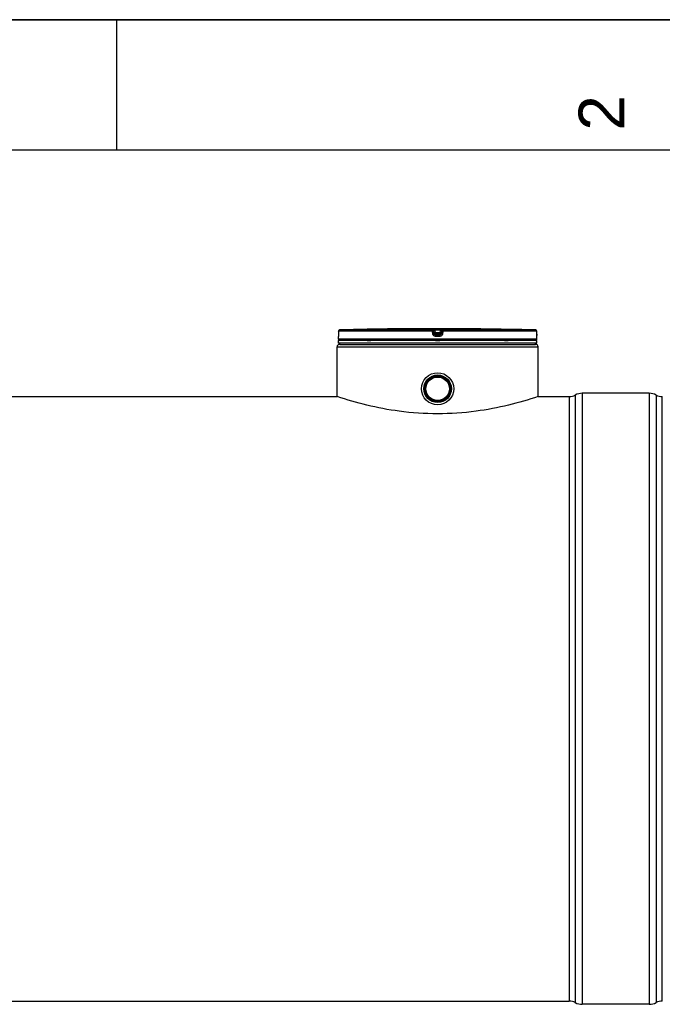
# Model space of a CAD drawing. Header units: millimetres. Extents: x 0 to 297, y 0 to 210.
# Tile 11 of 20: x 141 to 190, y 135 to 210. Entities that reach past the tile are written whole.
import ezdxf

# ---------------------------------------------------------------- set-up
doc = ezdxf.new("R2010")
doc.units = ezdxf.units.MM
doc.header["$LTSCALE"] = 16.335
doc.layers.get('0').update_dxf_attribs({"linetype": 'CONTINUOUS'})
doc.layers.add('01_GLOBAL', color=7, linetype='CONTINUOUS')
doc.styles.add('TEXTSTYLE_2', font='arial.ttf')

# ---------------------------------------------------------------- blocks, each defined once
blk = doc.blocks.new('MARGEA4_BL0', base_point=(148.514, 105.014))
at = {"color": 7, "linetype": 'Continuous'}
for p, q in [((297.014, 210.014), (0.014, 210.014)), ((148.514, 210.014), (148.514, 200.014)), ((287.014, 200.014), (10.014, 200.014))]:
    blk.add_line(p, q, dxfattribs=at)
at = {"color": 2, "linetype": 'Continuous', "style": 'TEXTSTYLE_2', "oblique": 0.00002}
blk.add_text('2', height=3.5, rotation=90, dxfattribs=at).set_placement((187.389, 201.514))

msp = doc.modelspace()

# ---------------------------------------------------------------- linework, layer by layer
at = {"color": 7, "linetype": 'Continuous'}
for p, q in [((0, 210), (297, 210)), ((169.989, 186.34), (169.789, 186.337)), ((169.859, 186.338), (169.825, 186.338)), ((169.931, 186.339), (169.905, 186.339)), ((169.953, 186.339), (169.931, 186.339)), ((169.988, 186.34), (169.953, 186.339)), ((169.989, 186.34), (169.988, 186.34)), ((169.989, 186.34), (169.989, 186.34)), ((176.199, 186.34), (176.197, 186.34)), ((176.397, 186.337), (176.198, 186.34)), ((176.205, 186.34), (176.199, 186.34)), ((176.267, 186.339), (176.205, 186.34)), ((176.296, 186.339), (176.267, 186.339)), ((165.493, 185.556), (165.493, 185.759)), ((180.693, 185.456), (165.493, 185.456)), ((165.493, 185.256), (165.493, 185.456)), ((165.498, 185.801), (165.498, 185.793)), ((165.5, 185.839), (165.499, 185.827)), ((165.499, 185.827), (165.499, 185.815)), ((165.501, 185.867), (165.5, 185.853)), ((165.5, 185.853), (165.5, 185.839)), ((165.502, 185.935), (165.501, 185.916)), ((165.501, 185.916), (165.501, 185.899)), ((165.501, 185.899), (165.501, 185.883)), ((165.501, 185.883), (165.501, 185.867)), ((165.503, 186.16), (165.502, 185.935)), ((165.533, 185.456), (165.533, 185.46)), ((180.653, 185.456), (180.653, 185.46)), ((180.684, 185.935), (180.683, 186.16)), ((180.684, 185.918), (180.684, 185.935)), ((180.685, 185.906), (180.684, 185.922)), ((180.685, 185.89), (180.685, 185.91)), ((180.685, 185.875), (180.685, 185.894)), ((180.685, 185.864), (180.685, 185.878)), ((180.686, 185.85), (180.685, 185.868)), ((180.686, 185.838), (180.686, 185.854)), ((180.687, 185.826), (180.686, 185.841)), ((180.687, 185.816), (180.686, 185.829)), ((180.687, 185.807), (180.687, 185.819)), ((180.688, 185.799), (180.687, 185.809)), ((180.688, 185.793), (180.688, 185.801)), ((180.688, 185.789), (180.688, 185.795)), ((180.689, 185.785), (180.688, 185.79)), ((180.693, 185.556), (180.693, 185.759)), ((180.693, 185.256), (180.693, 185.456)), ((180.693, 185.256), (165.493, 185.256)), ((165.593, 185.156), (165.593, 185.256)), ((165.593, 185.156), (180.593, 185.156)), ((180.593, 185.156), (180.593, 185.256)), ((61.693, 181.156), (165.393, 181.156)), ((165.393, 181.156), (165.393, 181.156)), ((180.793, 181.156), (180.793, 181.156)), ((180.793, 181.156), (183.164, 181.156)), ((189.293, 181.406), (184.164, 181.406)), ((190.293, 134.876), (190.293, 181.156)), ((43.922, 134.876), (183.164, 134.876)), ((189.293, 134.626), (184.164, 134.626))]:
    msp.add_line(p, q, dxfattribs=at)
at = {"color": 9, "linetype": 'Continuous'}
for p, q in [((172.705, 186.259), (165.6, 186.259)), ((172.705, 186.259), (172.705, 186.337)), ((172.804, 186.171), (172.804, 186.25)), ((172.832, 186.025), (172.804, 186.25)), ((172.906, 186.34), (172.906, 186.239)), ((172.906, 186.34), (173.093, 186.34)), ((172.931, 186.039), (172.906, 186.239)), ((173.28, 186.239), (172.906, 186.239)), ((173.093, 186.34), (173.28, 186.34)), ((173.28, 186.239), (173.255, 186.039)), ((173.28, 186.34), (173.28, 186.239)), ((173.382, 186.25), (173.354, 186.025)), ((173.382, 186.25), (173.382, 186.171)), ((173.481, 186.337), (173.481, 186.259)), ((180.586, 186.259), (173.481, 186.259)), ((176.197, 186.34), (176.197, 186.34)), ((165.495, 185.759), (165.493, 185.759)), ((180.693, 185.556), (165.493, 185.556)), ((165.503, 186.159), (165.502, 185.934)), ((165.502, 185.934), (165.502, 185.935)), ((165.503, 186.159), (165.503, 186.16)), ((172.7, 186.159), (165.503, 186.159)), ((165.533, 185.46), (165.565, 185.46)), ((167.7, 185.46), (167.974, 185.46)), ((172.728, 185.934), (172.7, 186.159)), ((172.832, 185.947), (172.804, 186.171)), ((172.832, 186.025), (172.832, 185.947)), ((172.832, 186.025), (172.833, 186.019)), ((173.093, 185.759), (172.929, 185.759)), ((172.93, 185.937), (172.931, 185.937)), ((173.255, 186.039), (172.931, 186.039)), ((172.931, 186.039), (172.931, 185.859)), ((173.255, 185.937), (172.931, 185.937)), ((173.093, 185.859), (172.931, 185.859)), ((172.933, 185.46), (173.253, 185.46)), ((173.255, 185.859), (173.093, 185.859)), ((173.257, 185.759), (173.093, 185.759)), ((173.255, 185.859), (173.255, 186.039)), ((173.256, 185.937), (173.255, 185.937)), ((173.354, 186.025), (173.353, 186.019)), ((173.382, 186.171), (173.354, 185.947)), ((173.354, 185.947), (173.354, 186.025)), ((173.486, 186.159), (173.458, 185.934)), ((180.683, 186.159), (173.486, 186.159)), ((178.212, 185.46), (178.486, 185.46)), ((180.621, 185.46), (180.653, 185.46)), ((180.683, 186.159), (180.683, 186.16)), ((180.684, 185.934), (180.683, 186.159)), ((180.684, 185.934), (180.684, 185.935)), ((180.693, 185.759), (180.691, 185.759)), ((183.164, 181.156), (183.164, 134.876)), ((183.634, 181.274), (183.634, 134.759)), ((184.164, 181.406), (184.164, 134.626)), ((189.293, 181.406), (189.293, 134.626)), ((189.822, 181.274), (189.822, 134.759))]:
    msp.add_line(p, q, dxfattribs=at)
at = {"color": 7, "linetype": 'Continuous'}
for points in [[(169.905, 186.339), (169.875, 186.338), (169.859, 186.338)], [(165.498, 185.793), (165.497, 185.787), (165.497, 185.784), (165.497, 185.782), (165.497, 185.78), (165.497, 185.778), (165.497, 185.777), (165.497, 185.776)], [(165.499, 185.815), (165.498, 185.806), (165.498, 185.801)], [(180.689, 185.778), (180.689, 185.777), (180.689, 185.776), (180.689, 185.776), (180.689, 185.776), (180.689, 185.776), (180.689, 185.777), (180.689, 185.779), (180.689, 185.78), (180.689, 185.782), (180.689, 185.785)]]:
    msp.add_lwpolyline(points, dxfattribs=at)
for radius in [1.23, 1.055, 1.025, 1.005, 1, 0.95, 0.9]:
    msp.add_circle((173.093, 181.756), radius, dxfattribs=at)
for centre, radius, start, end in [((165.603, 186.159), 0.1, 91.48637, 179.62893), ((173.093, -102.497), 288.854, 90.65549, 91.48637), ((173.093, -102.494), 288.85, 89.3842, 90.6158), ((173.093, -102.494), 288.85, 88.51363, 89.34452), ((180.583, 186.159), 0.1, 0.47139, 88.50968), ((165.593, 185.759), 0.1, 162.87448, 180), ((165.593, 185.556), 0.1, 180, 235.73564), ((165.559, 185.46), 0.026, 148.62171, 180), ((180.593, 185.556), 0.1, 304.26436, 360), ((180.627, 185.46), 0.026, 0, 31.37829), ((180.593, 185.759), 0.1, 0, 17.12565), ((183.164, 182.156), 1, 270, 298.07249), ((184.164, 180.281), 1.125, 90, 118.07249), ((189.293, 180.281), 1.125, 61.92751, 90), ((190.293, 182.156), 1, 241.92751, 270), ((183.164, 133.876), 1, 61.92751, 90), ((184.164, 135.751), 1.125, 241.92751, 270), ((189.293, 135.751), 1.125, 270, 298.07249), ((190.293, 133.876), 1, 90, 118.07249)]:
    msp.add_arc(centre, radius, start, end, dxfattribs=at)
at = {"color": 9, "linetype": 'Continuous'}
for centre, radius, start, end in [((165.603, 186.16), 0.0986, 111.89615, 113.75107), ((165.603, 186.159), 0.1, 106.34007, 111.88872), ((165.603, 186.158), 0.101, 102.40753, 106.3459), ((165.603, 186.158), 0.101, 98.98398, 102.40912), ((165.603, 186.16), 0.0992, 91.51272, 99.00012), ((180.583, 186.16), 0.0992, 81.1124, 88.48797), ((180.583, 186.158), 0.101, 79.42687, 81.12919), ((180.583, 186.158), 0.101, 73.84944, 79.42649), ((180.583, 186.158), 0.101, 72.25551, 73.84867), ((180.583, 186.16), 0.0993, 65.31722, 72.26949), ((180.583, 186.16), 0.0994, 58.46483, 65.29406), ((165.595, 185.759), 0.1, 169.25754, 179.96117), ((173.906, 178.229), 7.87, 97.11147, 97.47559), ((172.28, 178.229), 7.87, 82.52441, 82.88853), ((184.152, 185.951), 3.467, 180.28324, 182.05411), ((180.591, 185.759), 0.1, 0.03872, 10.74603)]:
    msp.add_arc(centre, radius, start, end, dxfattribs=at)
for points in [[(165.503, 186.159), (165.503, 186.195), (165.529, 186.236), (165.563, 186.251)], [(172.705, 186.337), (172.749, 186.337), (172.798, 186.294), (172.804, 186.25)], [(172.705, 186.259), (172.749, 186.259), (172.798, 186.215), (172.804, 186.171)], [(173.481, 186.337), (173.437, 186.337), (173.388, 186.294), (173.382, 186.25)], [(173.382, 186.171), (173.388, 186.215), (173.437, 186.259), (173.481, 186.259)], [(180.683, 186.159), (180.683, 186.192), (180.663, 186.227), (180.635, 186.244)], [(172.931, 185.859), (172.887, 185.859), (172.838, 185.903), (172.832, 185.947)], [(173.354, 185.947), (173.348, 185.903), (173.299, 185.859), (173.255, 185.859)]]:
    msp.add_open_spline(points, degree=3, dxfattribs=at)
for points, knots in [([(172.7, 186.159), (172.7, 186.182), (172.698, 186.215), (172.704, 186.245), (172.702, 186.258), (172.705, 186.259)], [0, 0, 0, 0, 0.696171, 0.914588, 1, 1, 1, 1]), ([(172.705, 186.337), (172.705, 186.342), (172.736, 186.332), (172.767, 186.343), (172.835, 186.338), (172.881, 186.34), (172.906, 186.34)], [0, 0, 0, 0, 0.076793, 0.294399, 0.618544, 1, 1, 1, 1]), ([(172.804, 186.25), (172.804, 186.252), (172.82, 186.245), (172.836, 186.249), (172.87, 186.242), (172.893, 186.24), (172.906, 186.239)], [0, 0, 0, 0, 0.078331, 0.297814, 0.622419, 1, 1, 1, 1]), ([(173.28, 186.34), (173.305, 186.34), (173.351, 186.338), (173.419, 186.343), (173.45, 186.332), (173.481, 186.342), (173.481, 186.337)], [0, 0, 0, 0, 0.38169, 0.705926, 0.923307, 1, 1, 1, 1]), ([(173.28, 186.239), (173.293, 186.24), (173.316, 186.242), (173.35, 186.249), (173.366, 186.245), (173.382, 186.252), (173.382, 186.25)], [0, 0, 0, 0, 0.378196, 0.703407, 0.922257, 1, 1, 1, 1]), ([(173.486, 186.159), (173.486, 186.182), (173.488, 186.215), (173.482, 186.245), (173.484, 186.258), (173.481, 186.259)], [0, 0, 0, 0, 0.696171, 0.914588, 1, 1, 1, 1]), ([(165.499, 185.822), (165.499, 185.807), (165.492, 185.793), (165.5, 185.759), (165.495, 185.759)], [0, 0, 0, 0, 0.737793, 1, 1, 1, 1]), ([(165.502, 185.934), (165.502, 185.905), (165.501, 185.868), (165.5, 185.831), (165.499, 185.822)], [0, 0, 0, 0, 0.781563, 1, 1, 1, 1]), ([(172.7, 186.159), (172.713, 186.161), (172.736, 186.164), (172.771, 186.166), (172.787, 186.174), (172.804, 186.169), (172.804, 186.171)], [0, 0, 0, 0, 0.377925, 0.702743, 0.921906, 1, 1, 1, 1]), ([(172.728, 185.934), (172.752, 185.937), (172.786, 185.945), (172.818, 185.942), (172.83, 185.949), (172.832, 185.947)], [0, 0, 0, 0, 0.703014, 0.921992, 1, 1, 1, 1]), ([(172.929, 185.759), (172.882, 185.759), (172.783, 185.794), (172.734, 185.887), (172.728, 185.934)], [0, 0, 0, 0, 0.499277, 1, 1, 1, 1]), ([(172.882, 186.032), (172.87, 186.031), (172.859, 186.024), (172.832, 186.03), (172.832, 186.025)], [0, 0, 0, 0, 0.730974, 1, 1, 1, 1]), ([(172.929, 185.759), (172.929, 185.782), (172.936, 185.813), (172.925, 185.851), (172.931, 185.859)], [0, 0, 0, 0, 0.697837, 1, 1, 1, 1]), ([(173.257, 185.759), (173.257, 185.782), (173.25, 185.813), (173.261, 185.851), (173.255, 185.859)], [0, 0, 0, 0, 0.697838, 1, 1, 1, 1]), ([(173.458, 185.934), (173.452, 185.887), (173.403, 185.794), (173.304, 185.759), (173.257, 185.759)], [0, 0, 0, 0, 0.49977, 1, 1, 1, 1]), ([(173.354, 186.025), (173.354, 186.03), (173.327, 186.024), (173.316, 186.031), (173.304, 186.032)], [0, 0, 0, 0, 0.269026, 1, 1, 1, 1]), ([(173.458, 185.934), (173.434, 185.937), (173.4, 185.945), (173.368, 185.942), (173.356, 185.949), (173.354, 185.947)], [0, 0, 0, 0, 0.703014, 0.921992, 1, 1, 1, 1]), ([(173.486, 186.159), (173.473, 186.161), (173.45, 186.164), (173.415, 186.166), (173.399, 186.174), (173.382, 186.169), (173.382, 186.171)], [0, 0, 0, 0, 0.377925, 0.702743, 0.921906, 1, 1, 1, 1]), ([(180.691, 185.759), (180.685, 185.759), (180.695, 185.796), (180.687, 185.81), (180.686, 185.827)], [0, 0, 0, 0, 0.262433, 1, 1, 1, 1])]:
    msp.add_open_spline(points, degree=3, knots=knots, dxfattribs=at)
at = {"color": 7, "linetype": 'Continuous'}
for points in [[(172.833, 186.019), (172.841, 185.977), (172.888, 185.938), (172.93, 185.937)], [(173.353, 186.019), (173.345, 185.977), (173.298, 185.938), (173.256, 185.937)]]:
    msp.add_open_spline(points, degree=3, dxfattribs=at)
for points, knots in [([(173.093, 179.838), (172.109, 179.838), (170.283, 179.963), (167.711, 180.452), (166.143, 180.907), (165.393, 181.156)], [0, 0, 0, 0, 0.376385, 0.697832, 1, 1, 1, 1]), ([(180.793, 181.156), (180.043, 180.907), (178.475, 180.452), (175.903, 179.963), (174.077, 179.838), (173.093, 179.838)], [0, 0, 0, 0, 0.302168, 0.623615, 1, 1, 1, 1])]:
    msp.add_open_spline(points, degree=3, knots=knots, dxfattribs=at)
at = {"layer": '01_GLOBAL', "color": 9, "linetype": 'Continuous'}
msp.add_line((165.393, 184.956), (180.793, 184.956), dxfattribs=at)
at = {"layer": '01_GLOBAL', "color": 7, "linetype": 'Continuous'}
for p, q in [((165.393, 181.156), (165.393, 184.956)), ((165.593, 185.156), (180.593, 185.156)), ((180.793, 181.156), (180.793, 184.956))]:
    msp.add_line(p, q, dxfattribs=at)
for centre, start, end in [((165.593, 184.956), 90, 180), ((180.593, 184.956), 0, 90)]:
    msp.add_arc(centre, 0.2, start, end, dxfattribs=at)

# ---------------------------------------------------------------- block references
at = {"color": 2, "linetype": 'Continuous'}
msp.add_blockref('MARGEA4_BL0', (148.514, 105.014), dxfattribs=at)

doc.saveas('drawing.dxf')
